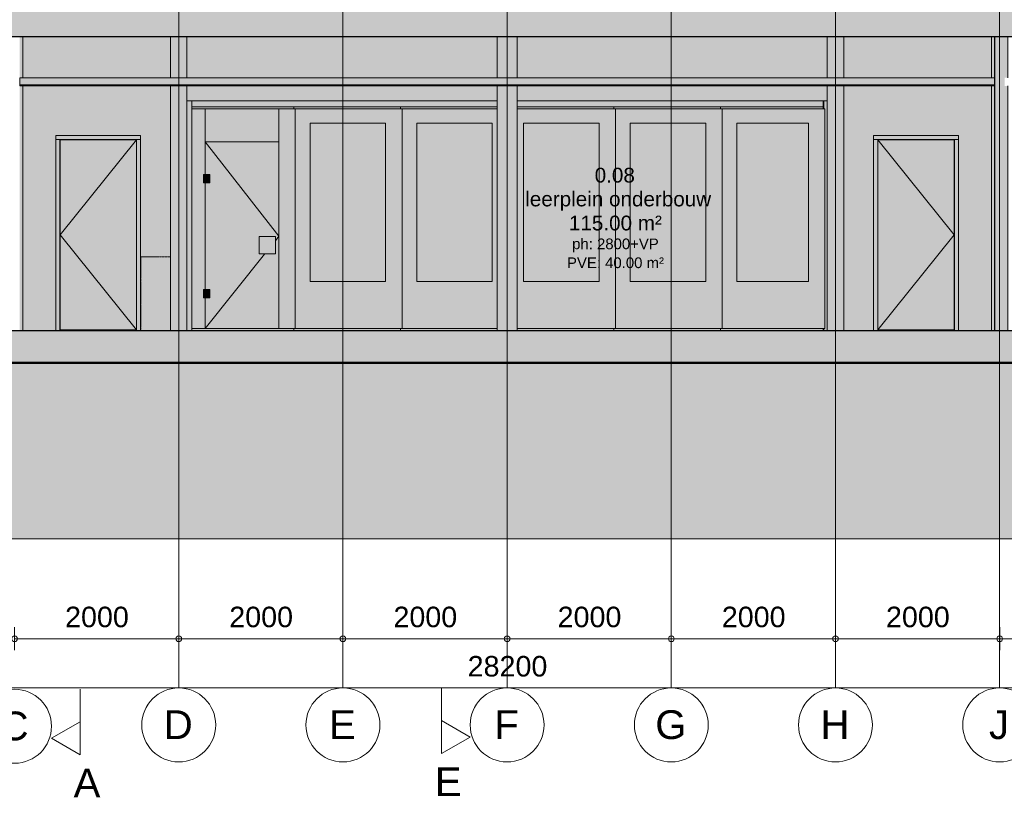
# Model space of a CAD drawing. Header units: millimetres. Extents: x -85630 to 257083, y -5697 to 14715.
# Tile 66 of 93: x 116941 to 128935, y -5681 to 3786. Entities that reach past the tile are written whole.
import ezdxf

# ---------------------------------------------------------------- set-up
doc = ezdxf.new("R2010")
doc.units = ezdxf.units.MM
for name, pattern in [('HAZ_hartlijn', [8, 5, -1, 1, -1]), ('Hidden', [7.14375, 4.7625, -2.38125]), ('THO_hartlijn', [8, 5, -1, 1, -1]), ('THO_hhidden', [2.5, 1.5, -1]), ('THO_hidden', [6, 3, -3]), ('THO_stramienlijn', [20, 17, -1.5, 0, -1.5])]:
    doc.linetypes.add(name, pattern=pattern)
for name, color, linetype, lineweight in [('A-ANNO-DIMS', 7, 'Continuous', 13), ('A-ANNO-DIMS-100', 7, 'Continuous', 13), ('A-AREA-IDEN', 7, 'Continuous', 13), ('A-CLNG', 7, 'Continuous', 13), ('A-CLNG-PATT', 7, 'Continuous', 13), ('A-DETL-GENF', 7, 'Continuous', 13), ('A-DOOR', 7, 'Continuous', 13), ('A-FLOR', 7, 'Continuous', 18), ('A-FLOR-LEVL', 7, 'Continuous', 13), ('A-GENM', 7, 'Continuous', 13), ('A-GLAZ-CURT', 7, 'Continuous', 13), ('A-GLAZ-CWMG', 7, 'Continuous', 13), ('A-WALL-PATT', 7, 'Continuous', 25), ('C-TOPO', 7, 'Continuous', 13), ('C-TOPO-PATT', 7, 'Continuous', 50), ('I-WALL', 7, 'Continuous', 18), ('S-COLS', 7, 'Continuous', 13), ('S-GRID', 7, 'Continuous', 13), ('S-GRID-IDEN', 7, 'Continuous', 13)]:
    doc.layers.add(name, color=color, linetype=linetype, lineweight=lineweight)
doc.layers.add('G-ANNO-SYMB', color=7, linetype='THO_hidden', lineweight=13, true_color=0xff8040)
doc.styles.add('Arial', font='arial.ttf', dxfattribs={"height": 250})
doc.styles.add('Arial_1', font='arial.ttf', dxfattribs={"height": 180})
doc.styles.add('Arial_2', font='arial.ttf', dxfattribs={"height": 350})
doc.styles.add('Arial_3', font='arial.ttf', dxfattribs={"height": 130})
doc.dimstyles.new('THO_25_-_transparant', dxfattribs={"dimscale": 304.8, "dimtxt": 0.836827, "dimasz": 0.229659, "dimexe": 0.459318, "dimexo": 0.0625, "dimgap": 0.213255, "dimtad": 1, "dimdec": 3, "dimlfac": 304.8, "dimrnd": 0.001, "dimdsep": 46, "dimtxsty": 'Arial', "dimblk1": 'DOTBLANK', "dimblk2": 'DOTBLANK', "dimsah": 1, "dimcen": 0.09, "dimdle": 0.229659, "dimazin": 0, "dimtfac": 1, "dimtdec": 4, "dimtix": 1, "dimtmove": 0, "dimatfit": 3, "dimfxl": 0.001507, "dimfxlon": 1, "dimtvp": 1, "dimtolj": 1, "dimtzin": 0, "dimarcsym": 2})

# ---------------------------------------------------------------- blocks, each defined once
blk = doc.blocks.new('NLRS_28_SCO_UN_koker_gen_bcb - K200_200_12_5-2195922-02 doorsnede DD _plotview_')
at = {"layer": 'S-COLS', "linetype": 'Hidden', "true_color": 0x7186a5}
h = blk.add_hatch(color=252, dxfattribs=at)
h.paths.add_polyline_path([(30037, 0), (30037, 2980), (30000, 2980), (30000, 0)])
h.paths.add_polyline_path([(30162, 0), (30200, 0), (30200, 2980), (30162, 2980), (30162, 68)])
h.paths.add_polyline_path([(30000, 3080), (30037, 3080), (30037, 3580), (30000, 3580), (30000, 3118)])
h.paths.add_polyline_path([(30200, 3080), (30200, 3580), (30162, 3580), (30162, 3080)])
at = {"layer": 'S-COLS'}
for p, q in [((30000, 3580), (30000, 3080)), ((30200, 3080), (30200, 3580)), ((30000, 2980), (30000, 0)), ((30200, 0), (30200, 2980))]:
    blk.add_line(p, q, dxfattribs=at)
blk = doc.blocks.new('NLRS_28_SCO_UN_koker_gen_bcb - K200_200_12_5-V123-02 doorsnede DD _plotview_')
at = {"layer": 'S-COLS', "linetype": 'Hidden', "true_color": 0x7186a5}
h = blk.add_hatch(color=252, dxfattribs=at)
h.paths.add_polyline_path([(28031.759531, 0), (28200, 0), (28200, 2980), (28000, 2980), (28000, 0)])
h.paths.add_polyline_path([(28031.759531, 3080), (28200, 3080), (28200, 3580), (28000, 3580), (28000, 3080)])
at = {"layer": 'S-COLS'}
for p, q in [((28000, 3580), (28000, 3080)), ((28200, 3080), (28200, 3580)), ((28000, 2980), (28000, 0)), ((28200, 0), (28200, 2980))]:
    blk.add_line(p, q, dxfattribs=at)
blk = doc.blocks.new('NLRS_28_SCO_UN_koker_gen_bcb - K200_200_12_5-V124-02 doorsnede DD _plotview_')
at = {"layer": 'S-COLS', "linetype": 'Hidden', "true_color": 0x7186a5}
h = blk.add_hatch(color=252, dxfattribs=at)
h.paths.add_polyline_path([(20048, 0), (20200, 0), (20200, 2980), (20000, 2980), (20000, 0)])
h.paths.add_polyline_path([(20121, 3080), (20200, 3080), (20200, 3580), (20000, 3580), (20000, 3080)])
at = {"layer": 'S-COLS'}
for p, q in [((20000, 3580), (20000, 3080)), ((20200, 3080), (20200, 3580)), ((20000, 2980), (20000, 0)), ((20200, 0), (20200, 2980))]:
    blk.add_line(p, q, dxfattribs=at)
blk = doc.blocks.new('NLRS_32_DO_WB_binnen deurkozijn hout_gen_tho - 930x2315 enkel_ linksdraaiend-1904844-02 doorsnede DD _plotview_')
at = {"layer": 'A-DOOR', "true_color": 0x7f7f7f}
blk.add_hatch(color=8, dxfattribs=at).paths.add_polyline_path([(29350, 0), (29531, 0), (29531, 10), (28631, 10), (28631, 0), (28764, 0)])
blk = doc.blocks.new('NLRS_32_DO_WPB_binnen deurkozijn hout_gen_tho - enkele deur_ linksdraaiend-1904845-02 doorsnede DD _plotview_')
at = {"layer": 'A-DOOR', "true_color": 0xfafafa}
for points in [[(29350.24, 2327), (29598.25, 2327), (29598.25, 2377), (28564.25, 2377), (28564.25, 2327), (28764.25, 2327)], [(28614.25, 0), (28614.25, 2327), (28564.25, 2327), (28564.25, 0)], [(29548.25, 2310), (29548.25, 2327), (28614.25, 2327), (28614.25, 2310), (28616.25, 2310), (28616.25, 2325), (29546.25, 2325), (29546.25, 2310)], [(28616.25, 0), (28631.25, 0), (28631.25, 10), (28616.25, 10), (28616.25, 2310), (28614.25, 2310), (28614.25, 0)], [(29546.25, 0), (29548.25, 0), (29548.25, 2310), (29546.25, 2310), (29546.25, 10), (29531.25, 10), (29531.25, 0)], [(29598.25, 0), (29598.25, 2327), (29548.25, 2327), (29548.25, 0)]]:
    blk.add_hatch(color=7, dxfattribs=at).paths.add_polyline_path(points)
at = {"layer": 'A-DOOR'}
for p, q in [((28614.25, 2327), (28564.25, 2327)), ((29598.25, 2327), (28564.25, 2327)), ((28614.25, 2327), (28614.25, 0)), ((28616.25, 2310), (28614.25, 2310)), ((28614.25, 2310), (28616.25, 2310)), ((29546.25, 2310), (29548.25, 2310)), ((29548.25, 2310), (29546.25, 2310)), ((29548.25, 0), (29548.25, 2327)), ((29598.25, 2327), (29548.25, 2327)), ((28631.25, 0), (28631.25, 10)), ((29531.25, 10), (29531.25, 0))]:
    blk.add_line(p, q, dxfattribs=at)
blk = doc.blocks.new('NLRS_32_DO_UN_deur_gen_tho - dichte deur_ linksdraaiend-1904965-02 doorsnede DD _plotview_')
at = {"layer": 'A-GENM', "true_color": 0xfafafa}
blk.add_hatch(color=7, dxfattribs=at).paths.add_polyline_path([(28764, 10), (29546, 10), (29546, 2325), (28616, 2325), (28616, 10)])
at = {"layer": 'A-GENM'}
for p, q in [((28616, 2325), (28616, 10)), ((29546, 2325), (28616, 2325)), ((28616, 2325), (29546, 1167)), ((29546, 10), (29546, 2325)), ((29546, 1167), (28616, 10)), ((28616, 10), (29546, 10))]:
    blk.add_line(p, q, dxfattribs=at)
blk = doc.blocks.new('NLRS_32_DO_WB_binnen deurkozijn hout_gen_tho - 930x2315 enkel_ rechtsdraaiend-1905092-02 doorsnede DD _plotview_')
at = {"layer": 'A-DOOR', "true_color": 0x7f7f7f}
blk.add_hatch(color=8, dxfattribs=at).paths.add_polyline_path([(18802, 0), (19569, 0), (19569, 10), (18669, 10), (18669, 0)])
blk = doc.blocks.new('NLRS_32_DO_WPB_binnen deurkozijn hout_gen_tho - enkele deur_ rechtsdraaiend-1905093-02 doorsnede DD _plotview_')
at = {"layer": 'A-DOOR', "true_color": 0xfafafa}
for points in [[(18802.37, 2327), (19635.75, 2327), (19635.75, 2377), (18601.75, 2377), (18601.75, 2327)], [(18651.75, 0), (18651.75, 2327), (18601.75, 2327), (18601.75, 0)], [(19585.75, 2310), (19585.75, 2327), (18651.75, 2327), (18651.75, 2310), (18653.75, 2310), (18653.75, 2325), (19583.75, 2325), (19583.75, 2310)], [(18653.75, 0), (18668.75, 0), (18668.75, 10), (18653.75, 10), (18653.75, 2310), (18651.75, 2310), (18651.75, 0)], [(19583.75, 0), (19585.75, 0), (19585.75, 2310), (19583.75, 2310), (19583.75, 10), (19568.75, 10), (19568.75, 0)], [(19635.75, 0), (19635.75, 2327), (19585.75, 2327), (19585.75, 0)]]:
    blk.add_hatch(color=7, dxfattribs=at).paths.add_polyline_path(points)
at = {"layer": 'A-DOOR'}
for p, q in [((18651.75, 2327), (18601.75, 2327)), ((19635.75, 2327), (18601.75, 2327)), ((18651.75, 2327), (18651.75, 0)), ((18653.75, 2310), (18651.75, 2310)), ((18651.75, 2310), (18653.75, 2310)), ((19583.75, 2310), (19585.75, 2310)), ((19585.75, 2310), (19583.75, 2310)), ((19585.75, 0), (19585.75, 2327)), ((19635.75, 2327), (19585.75, 2327)), ((18668.75, 0), (18668.75, 10)), ((19568.75, 10), (19568.75, 0))]:
    blk.add_line(p, q, dxfattribs=at)
blk = doc.blocks.new('NLRS_32_DO_UN_deur_gen_tho - dichte deur_ rechtsdraaiend-1905095-02 doorsnede DD _plotview_')
at = {"layer": 'A-GENM', "true_color": 0xfafafa}
blk.add_hatch(color=7, dxfattribs=at).paths.add_polyline_path([(18802, 10), (19584, 10), (19584, 2325), (18654, 2325), (18654, 10)])
at = {"layer": 'A-GENM'}
for p, q in [((18654, 2325), (18654, 10)), ((19584, 2325), (18654, 2325)), ((19584, 2325), (18654, 1167)), ((19584, 10), (19584, 2325)), ((18654, 1167), (19584, 10)), ((18654, 10), (19584, 10))]:
    blk.add_line(p, q, dxfattribs=at)
blk = doc.blocks.new('LP - _loopdeurpaneel_ - LP-2076811-02 doorsnede DD _plotview_')
at = {"layer": 'A-DOOR'}
for points in [[(20560, 2702), (21500, 2702), (21500, 2727), (20260, 2727), (20260, 2702), (20420, 2702)], [(21500, 0), (21500, 25), (20260, 25), (20260, 0), (21439, 0)]]:
    blk.add_hatch(color=256, dxfattribs=at).paths.add_polyline_path(points)
at = {"layer": 'A-DOOR', "true_color": 0xc0c0c0}
for points in [[(20420, 25), (20420, 400), (20402, 400), (20402, 500), (20420, 500), (20420, 1800), (20402, 1800), (20402, 1900), (20420, 1900), (20420, 2702), (20260, 2702), (20260, 25), (20267, 25)], [(20420, 2300), (21320, 2300), (21320, 2702), (20420, 2702)], [(21520, 25), (21520, 2702), (21320, 2702), (21320, 25), (21439, 25)]]:
    blk.add_hatch(color=9, dxfattribs=at).paths.add_polyline_path(points)
h = blk.add_hatch(color=9, dxfattribs=at)
h.paths.add_polyline_path([(20560, 25), (21320, 25), (21320, 2300), (20420, 2300), (20420, 1900), (20477, 1900), (20477, 1800), (20420, 1800), (20420, 500), (20477, 500), (20477, 400), (20420, 400), (20420, 25)])
h.paths.add_polyline_path([(21146, 934), (21080, 934), (21080, 1146), (21277, 1146), (21277, 934)])
at = {"layer": 'A-DOOR', "true_color": 0x7f7f7f}
for points in [[(20477, 1800), (20477, 1900), (20402, 1900), (20402, 1800)], [(21080, 934), (21277, 934), (21277, 1146), (21080, 1146)], [(20477, 400), (20477, 500), (20402, 500), (20402, 400)]]:
    blk.add_hatch(color=8, dxfattribs=at).paths.add_polyline_path(points)
at = {"layer": 'A-DOOR'}
for p, q in [((20260, 25), (20260, 2702)), ((20420, 2702), (20260, 2702)), ((20420, 2702), (20420, 1900)), ((20420, 2702), (21320, 2702)), ((20420, 2702), (20420, 2300)), ((21320, 25), (21320, 2702)), ((21520, 2702), (21320, 2702)), ((21320, 2702), (21320, 2300)), ((21500, 2727), (21500, 2702)), ((21520, 2702), (21520, 25)), ((21320, 2300), (20420, 2300)), ((20420, 2300), (20420, 1900)), ((21320, 2300), (20420, 2300)), ((21320, 25), (21320, 2300)), ((20402, 1900), (20477, 1900)), ((20402, 1800), (20402, 1900)), ((20477, 1800), (20402, 1800)), ((20420, 1800), (20420, 500)), ((20420, 1800), (20420, 500)), ((20477, 1800), (20477, 1900)), ((21277, 1146), (21080, 1146)), ((21080, 1146), (21080, 934)), ((21277, 934), (21277, 1146)), ((21080, 934), (21277, 934)), ((20402, 500), (20477, 500)), ((20402, 400), (20402, 500)), ((20477, 400), (20477, 500)), ((20477, 400), (20402, 400)), ((20420, 400), (20420, 25)), ((20420, 400), (20420, 25)), ((20420, 25), (20260, 25)), ((20420, 25), (21320, 25)), ((21520, 25), (21320, 25)), ((21500, 25), (21500, 0))]:
    blk.add_line(p, q, dxfattribs=at)
at = {"layer": 'A-GENM'}
for p, q in [((20420, 2300), (21320, 1150)), ((21277, 1096), (21320, 1150)), ((20420, 25), (21146, 933))]:
    blk.add_line(p, q, dxfattribs=at)
blk = doc.blocks.new('SP glas - SP glas 1-2076791-02 doorsnede DD _plotview_')
at = {"layer": 'A-GLAZ-CURT'}
for points in [[(25248, 2702), (25400, 2702), (25400, 2727), (24222, 2727), (24223, 2702), (25220, 2702)], [(25248, 0), (25400, 0), (25400, 25), (24222, 25), (24223, 0), (24662, 0)]]:
    blk.add_hatch(color=256, dxfattribs=at).paths.add_polyline_path(points)
at = {"layer": 'A-GLAZ-CURT', "true_color": 0xc0c0c0}
h = blk.add_hatch(color=9, dxfattribs=at)
h.paths.add_polyline_path([(24223, 25), (25420, 25), (25420, 2702), (24222, 2702), (24222, 25)])
h.paths.add_polyline_path([(24369, 600), (24300, 600), (24300, 2527), (25220, 2527), (25220, 600), (24662, 600)])
at = {"layer": 'A-GLAZ-CURT', "true_color": 0xd7e6e6}
blk.add_hatch(color=254, dxfattribs=at).paths.add_polyline_path([(24300, 600), (25220, 600), (25220, 2527), (24300, 2527), (24300, 623)])
at = {"layer": 'A-GLAZ-CURT'}
for p, q in [((25420, 2702), (24223, 2702)), ((25400, 2727), (25400, 2702)), ((25420, 2702), (25420, 25)), ((24300, 2527), (25220, 2527)), ((24300, 600), (24300, 2527)), ((24300, 600), (24300, 2527)), ((25220, 2527), (24300, 2527)), ((25220, 2527), (25220, 600)), ((25220, 2527), (25220, 600)), ((25220, 600), (24300, 600)), ((25220, 600), (24300, 600)), ((25420, 25), (24223, 25)), ((25400, 25), (25400, 0))]:
    blk.add_line(p, q, dxfattribs=at)
blk = doc.blocks.new('SP glas - SP glas 1-V125-02 doorsnede DD _plotview_')
at = {"layer": 'A-GLAZ-CURT'}
for points in [[(25981, 2702), (26700, 2702), (26700, 2727), (25400, 2727), (25400, 2702), (25834, 2702)], [(25834, 0), (26700, 0), (26700, 25), (25400, 25), (25400, 0), (25600, 0)]]:
    blk.add_hatch(color=256, dxfattribs=at).paths.add_polyline_path(points)
at = {"layer": 'A-GLAZ-CURT', "true_color": 0xc0c0c0}
h = blk.add_hatch(color=9, dxfattribs=at)
h.paths.add_polyline_path([(25834, 25), (26720, 25), (26720, 2702), (25420, 2702), (25420, 25)])
h.paths.add_polyline_path([(26127, 600), (25600, 600), (25600, 2527), (26520, 2527), (26520, 600), (26420, 600)])
at = {"layer": 'A-GLAZ-CURT', "true_color": 0xd7e6e6}
blk.add_hatch(color=254, dxfattribs=at).paths.add_polyline_path([(26420, 600), (26520, 600), (26520, 2527), (25600, 2527), (25600, 600), (26127, 600)])
at = {"layer": 'A-GLAZ-CURT'}
for p, q in [((25400, 2702), (25400, 2727)), ((25420, 25), (25420, 2702)), ((26720, 2702), (25420, 2702)), ((26700, 2727), (26700, 2702)), ((26720, 2702), (26720, 25)), ((25600, 2527), (26520, 2527)), ((25600, 600), (25600, 2527)), ((25600, 600), (25600, 2527)), ((26520, 2527), (25600, 2527)), ((26520, 2527), (26520, 600)), ((26520, 2527), (26520, 600)), ((26520, 600), (25600, 600)), ((26520, 600), (25600, 600)), ((25400, 25), (25400, 0)), ((26720, 25), (25420, 25)), ((26700, 25), (26700, 0))]:
    blk.add_line(p, q, dxfattribs=at)
blk = doc.blocks.new('SP glas - SP glas 1-2076792-02 doorsnede DD _plotview_')
at = {"layer": 'A-GLAZ-CURT'}
for points in [[(27006, 2702), (27950, 2702), (27950, 2727), (26700, 2727), (26700, 2702), (26900, 2702)], [(27885, 0), (27950, 0), (27950, 25), (26700, 25), (26700, 0), (27592, 0)]]:
    blk.add_hatch(color=256, dxfattribs=at).paths.add_polyline_path(points)
at = {"layer": 'A-GLAZ-CURT', "true_color": 0xc0c0c0}
h = blk.add_hatch(color=9, dxfattribs=at)
h.paths.add_polyline_path([(26720, 25), (27970, 25), (27970, 2702), (26720, 2702), (26720, 68)])
h.paths.add_polyline_path([(27153, 600), (26900, 600), (26900, 2527), (27770, 2527), (27770, 600), (27299, 600)])
at = {"layer": 'A-GLAZ-CURT', "true_color": 0xd7e6e6}
blk.add_hatch(color=254, dxfattribs=at).paths.add_polyline_path([(27592, 600), (27770, 600), (27770, 2527), (26900, 2527), (26900, 600), (27446, 600)])
at = {"layer": 'A-GLAZ-CURT'}
for p, q in [((26700, 2702), (26700, 2727)), ((26720, 25), (26720, 2702)), ((27970, 2702), (26720, 2702)), ((27970, 2702), (27970, 25)), ((26900, 2527), (27770, 2527)), ((26900, 600), (26900, 2527)), ((26900, 600), (26900, 2527)), ((27770, 2527), (26900, 2527)), ((27770, 2527), (27770, 600)), ((27770, 2527), (27770, 600)), ((27770, 600), (26900, 600)), ((27770, 600), (26900, 600)), ((26700, 25), (26700, 0)), ((27970, 25), (26720, 25))]:
    blk.add_line(p, q, dxfattribs=at)
blk = doc.blocks.new('Rectangular Mullion - Top profile-2076787-02 doorsnede DD _plotview_')
at = {"layer": 'A-GLAZ-CWMG', "true_color": 0xf7f7f7}
blk.add_hatch(color=7, dxfattribs=at).paths.add_polyline_path([(27885, 2727), (27950, 2727), (27950, 2800), (26700, 2800), (26700, 2727), (27592, 2727)])
at = {"layer": 'A-GLAZ-CWMG'}
for p in [(27950, 2800), (26700, 2727)]:
    blk.add_line(p, (27950, 2727), dxfattribs=at)
blk = doc.blocks.new('Rectangular Mullion - Top profile-2076788-02 doorsnede DD _plotview_')
at = {"layer": 'A-GLAZ-CWMG', "true_color": 0xf7f7f7}
blk.add_hatch(color=7, dxfattribs=at).paths.add_polyline_path([(23978, 2727), (23978, 2800), (22800, 2800), (22800, 2727), (23930, 2727)])
at = {"layer": 'A-GLAZ-CWMG'}
blk.add_line((22800, 2727), (23978, 2727), dxfattribs=at)
blk = doc.blocks.new('Rectangular Mullion - Top profile-V126-02 doorsnede DD _plotview_')
at = {"layer": 'A-GLAZ-CWMG', "true_color": 0xf7f7f7}
blk.add_hatch(color=7, dxfattribs=at).paths.add_polyline_path([(25248, 2727), (25400, 2727), (25400, 2800), (24222, 2800), (24223, 2727), (24955, 2727)])
at = {"layer": 'A-GLAZ-CWMG'}
blk.add_line((24223, 2727), (25400, 2727), dxfattribs=at)
blk = doc.blocks.new('Rectangular Mullion - Top profile-V127-02 doorsnede DD _plotview_')
at = {"layer": 'A-GLAZ-CWMG', "true_color": 0xf7f7f7}
blk.add_hatch(color=7, dxfattribs=at).paths.add_polyline_path([(26420, 2727), (26700, 2727), (26700, 2800), (25400, 2800), (25400, 2727), (26127, 2727)])
at = {"layer": 'A-GLAZ-CWMG'}
blk.add_line((25400, 2727), (26700, 2727), dxfattribs=at)
blk = doc.blocks.new('Rectangular Mullion - Wandansluiting t_p_v_ telescoop paneel T90-2076793-02 doorsnede DD _plotview_')
at = {"layer": 'A-GLAZ-CWMG', "true_color": 0xf7f7f7}
h = blk.add_hatch(color=7, dxfattribs=at)
h.paths.add_polyline_path([(27960, 0), (27960, 25), (27950, 25), (27950, 0), (27959, 0)])
h.paths.add_polyline_path([(27950, 2702), (27960, 2702), (27960, 2800), (27950, 2800), (27950, 2702)])
blk.add_hatch(color=7, dxfattribs=at).paths.add_polyline_path([(27960, 0), (28000, 0), (28000, 2800), (27960, 2800), (27960, 2702), (27970, 2702), (27970, 25), (27960, 25)])
at = {"layer": 'A-GLAZ-CWMG'}
for p, q in [((27960, 2800), (27960, 2702)), ((27950, 2702), (27950, 2727)), ((27950, 0), (27950, 25)), ((27960, 25), (27960, 0))]:
    blk.add_line(p, q, dxfattribs=at)
blk = doc.blocks.new('Rectangular Mullion - Wandansluiting t_p_v_ standaard paneel T90-2076794-02 doorsnede DD _plotview_')
at = {"layer": 'A-GLAZ-CWMG', "true_color": 0xf7f7f7}
blk.add_hatch(color=7, dxfattribs=at).paths.add_polyline_path([(20260, 0), (20260, 2800), (20200, 2800), (20200, 0)])
at = {"layer": 'A-GLAZ-CWMG'}
blk.add_line((20260, 0), (20260, 2727), dxfattribs=at)
blk = doc.blocks.new('SP glas - SP glas 1-V128-02 doorsnede DD _plotview_')
at = {"layer": 'A-GLAZ-CURT'}
for points in [[(22820, 2702), (23978, 2702), (23978, 2727), (22800, 2727), (22800, 2702)], [(23978, 0), (23978, 25), (22800, 25), (22800, 0), (23930, 0)]]:
    blk.add_hatch(color=256, dxfattribs=at).paths.add_polyline_path(points)
at = {"layer": 'A-GLAZ-CURT', "true_color": 0xc0c0c0}
h = blk.add_hatch(color=9, dxfattribs=at)
h.paths.add_polyline_path([(23978, 25), (23978, 2702), (22820, 2702), (22820, 25), (23930, 25)])
h.paths.add_polyline_path([(23920, 600), (23000, 600), (23000, 2527), (23920, 2527), (23920, 623)])
at = {"layer": 'A-GLAZ-CURT', "true_color": 0xd7e6e6}
blk.add_hatch(color=254, dxfattribs=at).paths.add_polyline_path([(23490, 600), (23920, 600), (23920, 2527), (23000, 2527), (23000, 600)])
at = {"layer": 'A-GLAZ-CURT'}
for p, q in [((22800, 2702), (22800, 2727)), ((22820, 25), (22820, 2702)), ((23978, 2702), (22820, 2702)), ((23000, 2527), (23920, 2527)), ((23000, 600), (23000, 2527)), ((23000, 600), (23000, 2527)), ((23920, 2527), (23000, 2527)), ((23920, 2527), (23920, 600)), ((23920, 2527), (23920, 600)), ((23920, 600), (23000, 600)), ((23920, 600), (23000, 600)), ((22800, 25), (22800, 0)), ((23978, 25), (22820, 25))]:
    blk.add_line(p, q, dxfattribs=at)
blk = doc.blocks.new('Rectangular Mullion - Top profile-2076789-02 doorsnede DD _plotview_')
at = {"layer": 'A-GLAZ-CWMG', "true_color": 0xf7f7f7}
blk.add_hatch(color=7, dxfattribs=at).paths.add_polyline_path([(21500, 2727), (21500, 2800), (20260, 2800), (20260, 2727), (21439, 2727)])
at = {"layer": 'A-GLAZ-CWMG'}
for q in [(20260, 2800), (21500, 2727)]:
    blk.add_line((20260, 2727), q, dxfattribs=at)
blk = doc.blocks.new('NLRS_28_SCO_UN_buis_gen_bcb - B244_5_12_5-2291884-02 doorsnede DD _plotview_')
at = {"layer": 'S-COLS', "true_color": 0x7186a5}
h = blk.add_hatch(color=252, dxfattribs=at)
h.paths.add_polyline_path([(23994, 0), (24222, 0), (24222, 2980), (23978, 2980), (23978, 0), (23982, 0)])
h.paths.add_polyline_path([(24068, 3080), (24222, 3080), (24222, 3580), (23978, 3580), (23978, 3080), (24064, 3080)])
at = {"layer": 'S-COLS'}
for p, q in [((23978, 3580), (23978, 3080)), ((23978, 3580), (23978, 3080)), ((23978, 3080), (23978, 3580)), ((24222, 3080), (24222, 3580)), ((24222, 3080), (24222, 3580)), ((24222, 3580), (24222, 3080)), ((23978, 2980), (23978, 0)), ((23978, 2980), (23978, 0)), ((23978, 0), (23978, 2980)), ((24222, 0), (24222, 2980)), ((24222, 0), (24222, 2980)), ((24222, 2980), (24222, 0))]:
    blk.add_line(p, q, dxfattribs=at)
blk = doc.blocks.new('NLRS_28_SCO_UN_koker_gen_bcb - K200_200_12_5-V131-02 doorsnede DD _plotview_')
at = {"layer": 'S-COLS', "linetype": 'Hidden', "true_color": 0x7186a5}
h = blk.add_hatch(color=252, dxfattribs=at)
h.paths.add_polyline_path([(18037, 0), (18037, 2980), (18000, 2980), (18000, 0)])
h.paths.add_polyline_path([(18162, 0), (18200, 0), (18200, 2980), (18162, 2980), (18162, 68)])
h.paths.add_polyline_path([(18000, 3080), (18037, 3080), (18037, 3580), (18000, 3580), (18000, 3118)])
h.paths.add_polyline_path([(18200, 3080), (18200, 3580), (18162, 3580), (18162, 3080)])
at = {"layer": 'S-COLS'}
for p, q in [((18000, 3580), (18000, 3080)), ((18200, 3080), (18200, 3580)), ((18000, 2980), (18000, 0)), ((18200, 0), (18200, 2980))]:
    blk.add_line(p, q, dxfattribs=at)
blk = doc.blocks.new('NLRS_01_GM_WPB_dummy placeholder_gen_tho - garderobe 3000x400x900-2232204-02 doorsnede DD _plotview_')
at = {"layer": 'A-GENM', "linetype": 'THO_hhidden', "true_color": 0xdcf8f8}
blk.add_hatch(color=7, dxfattribs=at).paths.add_polyline_path([(19974, 0), (20000, 0), (20000, 900), (19637, 900), (19637, 0)])
at = {"layer": 'A-GENM', "linetype": 'THO_hhidden'}
for q in [(20000, 900), (19637, 0)]:
    blk.add_line((19637, 900), q, dxfattribs=at)
blk = doc.blocks.new('NLRS_01_DI_UN_afbreeklijn_gen_tho - afbreeklijn-2412068-02 doorsnede DD _plotview_')
at = {"layer": 'A-DETL-GENF', "linetype": 'HAZ_hartlijn', "lineweight": 18}
blk.add_line((42050, -2533), (4950, -2533), dxfattribs=at)
blk = doc.blocks.new('Section - Horizontaal links-23535-02 doorsnede DD _plotview_')
at = {"layer": 'G-ANNO-SYMB', "color": 7, "linetype": 'Continuous'}
for p, q in [((18550, 13963), (18900, 14164)), ((18900, 14164), (18900, 13763)), ((18900, 13763), (18550, 13963))]:
    blk.add_line(p, q, dxfattribs=at)
at = {"layer": 'G-ANNO-SYMB', "color": 7, "linetype": 'Continuous', "lineweight": 18}
blk.add_line((18900, 14164), (18900, 13364), dxfattribs=at)
blk = doc.blocks.new('Grid - Stramienbol 9_0mm-3500-02 doorsnede DD _plotview_')
at = {"layer": 'S-GRID-IDEN'}
blk.add_circle((10000, -4800), 450, dxfattribs=at)
blk = doc.blocks.new('DIMBLOCK53-02 doorsnede DD _plotview_')
at = {"layer": 'A-ANNO-DIMS-100'}
for p, q in [((108779, -4350), (108779, -4210)), ((136979, -4350), (136979, -4210)), ((137049, -4350), (108709, -4350)), ((108779, -4350), (108779, -4490)), ((136979, -4350), (136979, -4490))]:
    blk.add_line(p, q, dxfattribs=at)
for centre in [(108779, -4350), (136979, -4350)]:
    blk.add_circle(centre, 35, dxfattribs=at)
at = {"layer": 'A-ANNO-DIMS-100', "color": 0, "insert": (122398, -3960), "char_height": 250, "width": 1153.68, "attachment_point": 1, "line_spacing_factor": 0.941778, "style": 'Arial'}
blk.add_mtext('28200', dxfattribs=at)
blk = doc.blocks.new('_DotBlank')
at = {"color": 0, "linetype": 'ByBlock', "lineweight": -2}
blk.add_line((-0.5, 0), (-1, 0), dxfattribs=at)
blk.add_circle((0, 0), 0.5, dxfattribs=at)
blk = doc.blocks.new('DIMBLOCK55-02 doorsnede DD _plotview_')
at = {"layer": 'A-ANNO-DIMS-100'}
for p, q in [((128879, -3750), (128879, -3610)), ((135479, -3750), (135479, -3610)), ((135479, -3750), (128879, -3750)), ((128879, -3750), (128879, -3890)), ((135479, -3750), (135479, -3890))]:
    blk.add_line(p, q, dxfattribs=at)
for centre in [(128879, -3750), (135479, -3750)]:
    blk.add_circle(centre, 35, dxfattribs=at)
at = {"layer": 'A-ANNO-DIMS-100', "color": 0, "insert": (131794, -3360), "char_height": 250, "width": 922.94, "attachment_point": 1, "line_spacing_factor": 0.941778, "style": 'Arial'}
blk.add_mtext('6600', dxfattribs=at)
blk = doc.blocks.new('DIMBLOCK56-02 doorsnede DD _plotview_')
at = {"layer": 'A-ANNO-DIMS-100'}
for p, q in [((126879, -3750), (126879, -3610)), ((128879, -3750), (128879, -3610)), ((128879, -3750), (126879, -3750)), ((126879, -3750), (126879, -3890)), ((128879, -3750), (128879, -3890))]:
    blk.add_line(p, q, dxfattribs=at)
for centre in [(126879, -3750), (128879, -3750)]:
    blk.add_circle(centre, 35, dxfattribs=at)
at = {"layer": 'A-ANNO-DIMS-100', "color": 0, "insert": (127494, -3360), "char_height": 250, "width": 922.94, "attachment_point": 1, "line_spacing_factor": 0.941778, "style": 'Arial'}
blk.add_mtext('2000', dxfattribs=at)
blk = doc.blocks.new('DIMBLOCK57-02 doorsnede DD _plotview_')
at = {"layer": 'A-ANNO-DIMS-100'}
for p, q in [((124879, -3750), (124879, -3610)), ((126879, -3750), (126879, -3610)), ((126879, -3750), (124879, -3750)), ((124879, -3750), (124879, -3890)), ((126879, -3750), (126879, -3890))]:
    blk.add_line(p, q, dxfattribs=at)
for centre in [(124879, -3750), (126879, -3750)]:
    blk.add_circle(centre, 35, dxfattribs=at)
at = {"layer": 'A-ANNO-DIMS-100', "color": 0, "insert": (125494, -3360), "char_height": 250, "width": 922.94, "attachment_point": 1, "line_spacing_factor": 0.941778, "style": 'Arial'}
blk.add_mtext('2000', dxfattribs=at)
blk = doc.blocks.new('DIMBLOCK58-02 doorsnede DD _plotview_')
at = {"layer": 'A-ANNO-DIMS-100'}
for p, q in [((122879, -3750), (122879, -3610)), ((124879, -3750), (124879, -3610)), ((124879, -3750), (122879, -3750)), ((122879, -3750), (122879, -3890)), ((124879, -3750), (124879, -3890))]:
    blk.add_line(p, q, dxfattribs=at)
for centre in [(122879, -3750), (124879, -3750)]:
    blk.add_circle(centre, 35, dxfattribs=at)
at = {"layer": 'A-ANNO-DIMS-100', "color": 0, "insert": (123494, -3360), "char_height": 250, "width": 922.94, "attachment_point": 1, "line_spacing_factor": 0.941778, "style": 'Arial'}
blk.add_mtext('2000', dxfattribs=at)
blk = doc.blocks.new('DIMBLOCK59-02 doorsnede DD _plotview_')
at = {"layer": 'A-ANNO-DIMS-100'}
for p, q in [((120879, -3750), (120879, -3610)), ((122879, -3750), (122879, -3610)), ((122879, -3750), (120879, -3750)), ((120879, -3750), (120879, -3890)), ((122879, -3750), (122879, -3890))]:
    blk.add_line(p, q, dxfattribs=at)
for centre in [(120879, -3750), (122879, -3750)]:
    blk.add_circle(centre, 35, dxfattribs=at)
at = {"layer": 'A-ANNO-DIMS-100', "color": 0, "insert": (121494, -3360), "char_height": 250, "width": 922.94, "attachment_point": 1, "line_spacing_factor": 0.941778, "style": 'Arial'}
blk.add_mtext('2000', dxfattribs=at)
blk = doc.blocks.new('DIMBLOCK60-02 doorsnede DD _plotview_')
at = {"layer": 'A-ANNO-DIMS-100'}
for p, q in [((118879, -3750), (118879, -3610)), ((120879, -3750), (120879, -3610)), ((120879, -3750), (118879, -3750)), ((118879, -3750), (118879, -3890)), ((120879, -3750), (120879, -3890))]:
    blk.add_line(p, q, dxfattribs=at)
for centre in [(118879, -3750), (120879, -3750)]:
    blk.add_circle(centre, 35, dxfattribs=at)
at = {"layer": 'A-ANNO-DIMS-100', "color": 0, "insert": (119494, -3360), "char_height": 250, "width": 922.94, "attachment_point": 1, "line_spacing_factor": 0.941778, "style": 'Arial'}
blk.add_mtext('2000', dxfattribs=at)
blk = doc.blocks.new('DIMBLOCK61-02 doorsnede DD _plotview_')
at = {"layer": 'A-ANNO-DIMS-100'}
for p, q in [((116879, -3750), (116879, -3610)), ((118879, -3750), (118879, -3610)), ((118879, -3750), (116879, -3750)), ((116879, -3750), (116879, -3890)), ((118879, -3750), (118879, -3890))]:
    blk.add_line(p, q, dxfattribs=at)
for centre in [(116879, -3750), (118879, -3750)]:
    blk.add_circle(centre, 35, dxfattribs=at)
at = {"layer": 'A-ANNO-DIMS-100', "color": 0, "insert": (117494, -3360), "char_height": 250, "width": 922.94, "attachment_point": 1, "line_spacing_factor": 0.941778, "style": 'Arial'}
blk.add_mtext('2000', dxfattribs=at)

msp = doc.modelspace()

# ---------------------------------------------------------------- hatches: boundary and pattern name
at = {"layer": 'A-CLNG', "true_color": 0xebebeb}
msp.add_hatch(color=7, dxfattribs=at).paths.add_polyline_path([(128714.8974693, 2980), (128816.1597481, 2980), (128816.1597481, 2995), (116941.1597481, 2995), (116941.1597481, 2980), (128128.90418, 2980)])
at = {"layer": 'A-CLNG-PATT', "true_color": 0xc8ffff}
msp.add_hatch(color=7, dxfattribs=at).paths.add_polyline_path([(128714.8974693, 2995), (128816.1597481, 2995), (128816.1597481, 3080), (116941.1597481, 3080), (116941.1597481, 2995), (128128.90418, 2995)])
at = {"layer": 'A-FLOR', "true_color": 0x7f7f7f}
for points in [[(107487.1375895, 3580), (138270.1784551, 3580), (138270.1784551, 3990), (107487.1375895, 3990), (107487.1375895, 3672.8534869)], [(108842.0930368, -390), (136915.3016326, -390), (136915.3016326, 0), (108842.0930368, 0), (108842.0930368, -208.810883)]]:
    msp.add_hatch(color=8, dxfattribs=at).paths.add_polyline_path(points)
at = {"layer": 'A-WALL-PATT', "true_color": 0xf0f0f0}
h = msp.add_hatch(color=7, dxfattribs=at)
h.paths.add_polyline_path([(116978.6597481, 0), (117380.4097481, 0), (117380.4097481, 2377), (118414.4097481, 2377), (118414.4097481, 0), (118416.1596874, 0), (118416.1596874, 900), (118778.6596874, 900.2360798), (118778.6596874, 2980), (116978.6597481, 2980), (116978.6597481, 68.4508577)])
h.paths.add_polyline_path([(118219.4224248, 3080), (118778.6596874, 3080), (118778.6596874, 3580), (116978.6597481, 3580), (116978.6597481, 3080), (117581.0249729, 3080)])
at = {"layer": 'A-WALL-PATT', "lineweight": 18, "true_color": 0xf0f0f0}
h = msp.add_hatch(color=7, dxfattribs=at)
h.paths.add_polyline_path([(118978.6596874, 2799.9989528), (122756.420409, 2800), (122756.420409, 2980), (118978.6596874, 2979.6991352), (118978.6597481, 2841.0682648)])
h.paths.add_polyline_path([(123000.920409, 2800), (126778.6597481, 2800), (126778.6597481, 2980), (123000.920409, 2979.6991352), (123000.920409, 2841.0682648)])
h.paths.add_polyline_path([(121836.9930815, 3080), (122756.420409, 3080), (122756.420409, 3580), (118978.6596874, 3580), (118978.6596874, 3080), (121682.9779979, 3080)])
h.paths.add_polyline_path([(124832.6873801, 3080), (126778.6597481, 3080), (126778.6597481, 3580), (123000.920409, 3580), (123001.4628988, 3080), (124759.4427666, 3080)])
h = msp.add_hatch(color=7, dxfattribs=at)
h.paths.add_polyline_path([(127342.9097481, 0), (127342.9097481, 2377), (128376.9097481, 2377), (128376.9097481, 0), (128778.6806888, 0), (128778.6806888, 2980), (126978.6597481, 2980), (126978.6597481, 0)])
h.paths.add_polyline_path([(128714.8974693, 3080), (128778.6806888, 3080), (128778.6806888, 3580), (126978.6597481, 3580), (126978.6597481, 3080), (128633.5953259, 3080)])
at = {"layer": 'A-WALL-PATT', "lineweight": 18, "true_color": 0xd7e6e6}
msp.add_hatch(color=254, dxfattribs=at).paths.add_polyline_path([(128861.3957916, 0), (128941.1597481, 0), (128941.1597481, 3580), (128816.1597481, 3580), (128816.1597481, 0)])
at = {"layer": 'C-TOPO-PATT', "lineweight": 13, "true_color": 0xc0c0c0}
msp.add_hatch(color=9, dxfattribs=at).paths.add_polyline_path([(103728.6597481, -2533), (140828.6597481, -2533), (140828.6597481, -63), (136915.3016326, -63), (136915.3016326, -390), (108842.0930368, -390), (108842.0930368, -63), (103728.6597481, -63), (103728.6597481, -1912.9582322)])

# ---------------------------------------------------------------- linework, layer by layer
at = {"layer": 'A-CLNG'}
for p, q in [((128816.1597481, 3080), (116941.1597481, 3080)), ((116941.1597481, 3080), (116941.1597481, 2980)), ((128816.1597481, 2995), (116941.1597481, 2995)), ((116941.1597481, 2980), (128816.1597481, 2980))]:
    msp.add_line(p, q, dxfattribs=at)
at = {"layer": 'A-FLOR', "lineweight": 25}
for p, q in [((107487.1375895, 3580), (138270.1784551, 3580)), ((136915.3016326, 0), (108842.0930368, 0))]:
    msp.add_line(p, q, dxfattribs=at)
at = {"layer": 'A-FLOR-LEVL', "color": 5, "linetype": 'THO_stramienlijn', "true_color": 0x0000ff}
msp.add_line((103720.6505452, 0), (141019.4409107, 0), dxfattribs=at)
at = {"layer": 'C-TOPO', "lineweight": 50}
msp.add_line((136915.3016326, -390), (108842.0930368, -390), dxfattribs=at)
at = {"layer": 'G-ANNO-SYMB', "color": 16, "linetype": 'THO_hartlijn', "lineweight": 18, "true_color": 0x800000}
for p, q in [((122078.6597481, -4577.7992204), (122078.6597481, -5147.3901768)), ((117678.6597481, -4687.5738825), (117678.6597481, -5162.017583))]:
    msp.add_line(p, q, dxfattribs=at)
at = {"layer": 'I-WALL', "lineweight": 25}
msp.add_line((128816.1597481, 3580), (128816.1597481, 0), dxfattribs=at)
at = {"layer": 'I-WALL'}
for p, q in [((118978.6597481, 2800), (122756.420409, 2800)), ((123001.4628988, 2800), (126778.6597481, 2800)), ((117380.4097481, 0), (117380.4097481, 2377)), ((117380.4097481, 2377), (118414.4097481, 2377)), ((118414.4097481, 2377), (118414.4097481, 0)), ((127342.9097481, 0), (127342.9097481, 2377)), ((127342.9097481, 2377), (128376.9097481, 2377)), ((128376.9097481, 2377), (128376.9097481, 0))]:
    msp.add_line(p, q, dxfattribs=at)
at = {"layer": 'S-GRID', "color": 5, "linetype": 'THO_stramienlijn', "true_color": 0x0000ff}
for p, q in [((118878.6597481, -4350), (118878.6597481, 13370)), ((120878.6597481, -4350), (120878.6597481, 13370)), ((122878.6597481, -4350), (122878.6597481, 13370)), ((124878.6597481, -4350), (124878.6597481, 13370)), ((126878.6597481, -4350), (126878.6597481, 13370)), ((128878.6597481, -4350), (128878.6597481, 13370))]:
    msp.add_line(p, q, dxfattribs=at)

# ---------------------------------------------------------------- block references
at = {"layer": 'A-DETL-GENF', "linetype": 'HAZ_hartlijn', "lineweight": 18}
msp.add_blockref('NLRS_01_DI_UN_afbreeklijn_gen_tho - afbreeklijn-2412068-02 doorsnede DD _plotview_', (98778.6597481, 0), dxfattribs=at)
at = {"layer": 'A-DOOR'}
for name in ['LP - _loopdeurpaneel_ - LP-2076811-02 doorsnede DD _plotview_', 'NLRS_32_DO_WPB_binnen deurkozijn hout_gen_tho - enkele deur_ rechtsdraaiend-1905093-02 doorsnede DD _plotview_', 'NLRS_32_DO_WPB_binnen deurkozijn hout_gen_tho - enkele deur_ linksdraaiend-1904845-02 doorsnede DD _plotview_']:
    msp.add_blockref(name, (98778.6597481, 0), dxfattribs=at)
at = {"layer": 'A-DOOR', "color": 8, "true_color": 0x7f7f7f}
for name in ['NLRS_32_DO_WB_binnen deurkozijn hout_gen_tho - 930x2315 enkel_ rechtsdraaiend-1905092-02 doorsnede DD _plotview_', 'NLRS_32_DO_WB_binnen deurkozijn hout_gen_tho - 930x2315 enkel_ linksdraaiend-1904844-02 doorsnede DD _plotview_']:
    msp.add_blockref(name, (98778.6597481, 0), dxfattribs=at)
at = {"layer": 'A-GENM'}
for name in ['NLRS_32_DO_UN_deur_gen_tho - dichte deur_ rechtsdraaiend-1905095-02 doorsnede DD _plotview_', 'NLRS_32_DO_UN_deur_gen_tho - dichte deur_ linksdraaiend-1904965-02 doorsnede DD _plotview_']:
    msp.add_blockref(name, (98778.6597481, 0), dxfattribs=at)
at = {"layer": 'A-GENM', "linetype": 'THO_hhidden'}
msp.add_blockref('NLRS_01_GM_WPB_dummy placeholder_gen_tho - garderobe 3000x400x900-2232204-02 doorsnede DD _plotview_', (98778.6597481, 0), dxfattribs=at)
at = {"layer": 'A-GLAZ-CURT'}
for name, p in [('SP glas - SP glas 1-V125-02 doorsnede DD _plotview_', (94878.6597481, 0)), ('SP glas - SP glas 1-V128-02 doorsnede DD _plotview_', (98778.6597481, 0)), ('SP glas - SP glas 1-2076791-02 doorsnede DD _plotview_', (98778.6597481, 0)), ('SP glas - SP glas 1-V125-02 doorsnede DD _plotview_', (98778.6597481, 0)), ('SP glas - SP glas 1-2076792-02 doorsnede DD _plotview_', (98778.6597481, 0))]:
    msp.add_blockref(name, p, dxfattribs=at)
at = {"layer": 'A-GLAZ-CWMG'}
for name, p in [('Rectangular Mullion - Wandansluiting t_p_v_ standaard paneel T90-2076794-02 doorsnede DD _plotview_', (98778.6597481, 0)), ('Rectangular Mullion - Top profile-2076789-02 doorsnede DD _plotview_', (98778.6597481, 0)), ('Rectangular Mullion - Top profile-V127-02 doorsnede DD _plotview_', (94878.6597481, 0)), ('Rectangular Mullion - Top profile-2076788-02 doorsnede DD _plotview_', (98778.6597481, 0)), ('Rectangular Mullion - Top profile-V126-02 doorsnede DD _plotview_', (98778.6597481, 0)), ('Rectangular Mullion - Top profile-V127-02 doorsnede DD _plotview_', (98778.6597481, 0)), ('Rectangular Mullion - Top profile-2076787-02 doorsnede DD _plotview_', (98778.6597481, 0)), ('Rectangular Mullion - Wandansluiting t_p_v_ telescoop paneel T90-2076793-02 doorsnede DD _plotview_', (98778.6597481, 0))]:
    msp.add_blockref(name, p, dxfattribs=at)
at = {"layer": 'G-ANNO-SYMB', "color": 7, "linetype": 'Continuous', "extrusion": (0, 0, -1), "rotation": 180}
msp.add_blockref('Section - Horizontaal links-23535-02 doorsnede DD _plotview_', (-98778.6597481, 9001.5551305), dxfattribs=at)
at = {"layer": 'G-ANNO-SYMB', "color": 7, "linetype": 'Continuous', "rotation": 180}
msp.add_blockref('Section - Horizontaal links-23535-02 doorsnede DD _plotview_', (140978.6597481, 9016.1825368), dxfattribs=at)
at = {"layer": 'S-COLS', "linetype": 'Hidden'}
for name in ['NLRS_28_SCO_UN_koker_gen_bcb - K200_200_12_5-V131-02 doorsnede DD _plotview_', 'NLRS_28_SCO_UN_koker_gen_bcb - K200_200_12_5-V124-02 doorsnede DD _plotview_', 'NLRS_28_SCO_UN_koker_gen_bcb - K200_200_12_5-V123-02 doorsnede DD _plotview_', 'NLRS_28_SCO_UN_koker_gen_bcb - K200_200_12_5-2195922-02 doorsnede DD _plotview_']:
    msp.add_blockref(name, (98778.6597481, 0), dxfattribs=at)
at = {"layer": 'S-COLS'}
msp.add_blockref('NLRS_28_SCO_UN_buis_gen_bcb - B244_5_12_5-2291884-02 doorsnede DD _plotview_', (98778.6597481, 0), dxfattribs=at)
at = {"layer": 'S-GRID-IDEN'}
for p in [(106878.6597481, -15.6631086), (108878.6597481, 0), (110878.6597481, 0), (112878.6597481, 0), (114878.6597481, 0), (116878.6597481, 0), (118878.6597481, 0)]:
    msp.add_blockref('Grid - Stramienbol 9_0mm-3500-02 doorsnede DD _plotview_', p, dxfattribs=at)

# ---------------------------------------------------------------- texts
at = {"layer": 'A-AREA-IDEN', "attachment_point": 1}
for s, insert, char_height, width, style in [('0.08', (123945.5863255, 1983.7301988), 180, 585.231875, 'Arial_1'), ('leerplein onderbouw', (123099.6677182, 1693.612268), 180, 2645.56875, 'Arial_1'), ('115.00 m²', (123631.5863255, 1400.8599015), 180, 1346.835, 'Arial_1'), ('ph: 2800+VP', (123671.0863255, 1122.2118023), 130, 1250.6325, 'Arial_3'), ('PVE: 40.00 m²', (123608.5863255, 892.2118023), 130, 1402.953125, 'Arial_3')]:
    msp.add_mtext(s, dxfattribs=dict(at, insert=insert, char_height=char_height, width=width, style=style))
at = {"layer": 'G-ANNO-SYMB', "color": 7, "linetype": 'Continuous', "char_height": 350, "width": 400.84375, "attachment_point": 1, "style": 'Arial_2'}
for s, insert in [('A', (117597.8578439, -5330.6813398)), ('E', (121997.8578439, -5316.0539335))]:
    msp.add_mtext(s, dxfattribs=dict(at, insert=insert))
at = {"layer": 'S-GRID-IDEN', "char_height": 350, "attachment_point": 1, "style": 'Arial_2'}
for s, insert, width in [('C', (116696.5376786, -4636.9197098), 432.91125), ('D', (118696.5376786, -4621.2566012), 432.91125), ('E', (120710.0376786, -4621.2566012), 400.84375), ('F', (122723.0376786, -4621.2566012), 368.77625), ('G', (124683.5376786, -4621.2566012), 464.97875), ('H', (126696.5376786, -4621.2566012), 432.91125), ('J', (128749.5376786, -4621.2566012), 304.64125)]:
    msp.add_mtext(s, dxfattribs=dict(at, insert=insert, width=width))

# ---------------------------------------------------------------- dimensions: what is measured, and where the dimension line sits
at = {"layer": 'A-ANNO-DIMS'}
for base, p1, p2, override, picture, middle in [((116878.6597481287, -3750.0000000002), (118878.6597481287, -3890.0000000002), (116878.6597481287, -3890.0000000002), {"dimpost": '<>', "dimfxl": 2000}, 'DIMBLOCK61-02 doorsnede DD _plotview_', (117878.6597481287, -3557.3567523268)), ((118878.6597481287, -3750.0000000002), (120878.6597481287, -3890.0000000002), (118878.6597481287, -3890.0000000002), {"dimpost": '<>', "dimfxl": 2000}, 'DIMBLOCK60-02 doorsnede DD _plotview_', (119878.6597481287, -3557.3567523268)), ((120878.6597481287, -3750.0000000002), (122878.6597481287, -3890.0000000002), (120878.6597481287, -3890.0000000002), {"dimpost": '<>', "dimfxl": 2000}, 'DIMBLOCK59-02 doorsnede DD _plotview_', (121878.6597481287, -3557.3567523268)), ((122878.6597481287, -3750.0000000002), (124878.6597481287, -3890.0000000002), (122878.6597481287, -3890.0000000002), {"dimpost": '<>', "dimfxl": 2000}, 'DIMBLOCK58-02 doorsnede DD _plotview_', (123878.6597481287, -3557.3567523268)), ((124878.6597481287, -3750.0000000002), (126878.6597481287, -3890.0000000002), (124878.6597481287, -3890.0000000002), {"dimpost": '<>', "dimfxl": 2000}, 'DIMBLOCK57-02 doorsnede DD _plotview_', (125878.6597481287, -3557.3567523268)), ((126878.6597481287, -3750.0000000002), (128878.6597481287, -3890.0000000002), (126878.6597481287, -3890.0000000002), {"dimpost": '<>', "dimfxl": 2000}, 'DIMBLOCK56-02 doorsnede DD _plotview_', (127878.6597481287, -3557.3567523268)), ((128878.6597481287, -3750.0000000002), (135478.6597481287, -3890.0000000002), (128878.6597481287, -3890.0000000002), {"dimpost": '<>', "dimfxl": 6600}, 'DIMBLOCK55-02 doorsnede DD _plotview_', (132178.6597481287, -3557.3567523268)), ((108778.6597481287, -4350.0000000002), (136978.6595580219, -4490.0000000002), (108778.6597481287, -4490.0000000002), {"dimpost": '<>', "dimfxl": 28199.99981}, 'DIMBLOCK53-02 doorsnede DD _plotview_', (122878.6596530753, -4157.2714862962))]:
    dim = msp.add_linear_dim(base=base, p1=p1, p2=p2, dimstyle='THO_25_-_transparant', override=override, dxfattribs=at)
    dim.commit()
    dim.dimension.update_dxf_attribs({"geometry": picture, "text_midpoint": middle})

doc.saveas('drawing.dxf')
